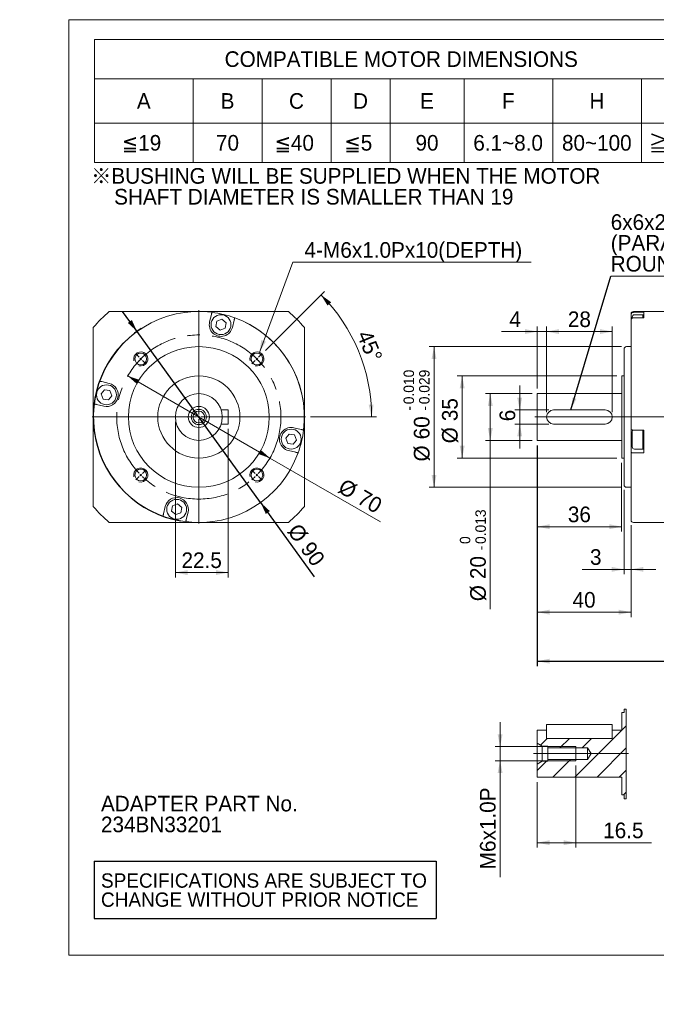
# Model space of a CAD drawing. Header units: millimetres. Extents: x 0 to 603, y 0 to 420.
# Tile 1 of 4: x 0 to 271, y 0 to 420. Entities that reach past the tile are written whole.
import ezdxf

# ---------------------------------------------------------------- set-up
doc = ezdxf.new("R2010")
doc.units = ezdxf.units.MM
doc.header["$LTSCALE"] = 2.1
doc.linetypes.add('CENTERX2', pattern=[20.32, 12.7, -2.54, 2.54, -2.54])
doc.layers.add('註解框', color=7, linetype='Continuous')
doc.styles.add('SLDTEXTSTYLE0', font='ARIAL.TTF', dxfattribs={"width": 0.948})
doc.styles.add('SLDTEXTSTYLE4', font='ARIAL.TTF', dxfattribs={"width": 0.948, "bigfont": 'bigfont'})
doc.styles.add('SLDTEXTSTYLE5', font='MINGLIU.TTC', dxfattribs={"bigfont": 'bigfont'})
doc.styles.get("Standard").update_dxf_attribs({"font": 'ARIAL.TTF'})
doc.dimstyles.new('SLDDIMSTYLE0', dxfattribs={"dimtxt": 6.472163, "dimasz": 5.25, "dimexe": 0, "dimexo": 0.0625, "dimgap": 1.618041, "dimtad": 1, "dimdec": 4, "dimrnd": 1e-09, "dimzin": 12, "dimdsep": 46, "dimtxsty": 'SLDTEXTSTYLE0', "dimsah": 1, "dimcen": 0.09, "dimadec": 0, "dimazin": 0, "dimtfac": 1, "dimtdec": 4, "dimtmove": 0, "dimatfit": 3, "dimfxl": 0, "dimtolj": 1, "dimtzin": 12, "dimarcsym": 0})
doc.dimstyles.new('SLDDIMSTYLE1', dxfattribs={"dimtxt": 6.472163, "dimasz": 5.25, "dimexe": 0, "dimexo": 0.0625, "dimgap": 1.618041, "dimtad": 1, "dimdec": 4, "dimrnd": 1e-09, "dimzin": 12, "dimdsep": 46, "dimtxsty": 'SLDTEXTSTYLE0', "dimsah": 1, "dimcen": 0.09, "dimadec": 0, "dimazin": 0, "dimtfac": 1, "dimtdec": 4, "dimtofl": 0, "dimtmove": 0, "dimatfit": 3, "dimfxl": 0, "dimtolj": 1, "dimtzin": 12, "dimarcsym": 0})
doc.dimstyles.new('SLDDIMSTYLE2', dxfattribs={"dimtxt": 6.472163, "dimasz": 5.25, "dimexe": 0, "dimexo": 0.0625, "dimgap": 1.618041, "dimtad": 0, "dimtih": 1, "dimtoh": 1, "dimdec": 4, "dimrnd": 1e-09, "dimzin": 12, "dimdsep": 46, "dimtxsty": 'SLDTEXTSTYLE0', "dimblk1": 'NONE', "dimblk2": 'NONE', "dimsah": 1, "dimcen": 0.09, "dimadec": 0, "dimazin": 0, "dimtfac": 1, "dimtdec": 4, "dimtmove": 0, "dimatfit": 3, "dimldrblk": 'NONE', "dimfxl": 0, "dimtolj": 1, "dimtzin": 12, "dimarcsym": 0})
doc.dimstyles.new('SLDDIMSTYLE3', dxfattribs={"dimtxt": 6.472163, "dimasz": 5.25, "dimexe": 0, "dimexo": 0.0625, "dimgap": 1.618041, "dimtad": 1, "dimdec": 4, "dimlfac": 2.1, "dimzin": 12, "dimdsep": 46, "dimtxsty": 'SLDTEXTSTYLE0', "dimsah": 1, "dimcen": 0.09, "dimadec": 4, "dimazin": 0, "dimtfac": 1, "dimtdec": 4, "dimtofl": 0, "dimtmove": 0, "dimatfit": 3, "dimfxl": 0, "dimtolj": 1, "dimtzin": 12, "dimarcsym": 0})
doc.dimstyles.new('SLDDIMSTYLE4', dxfattribs={"dimtxt": 6.472163, "dimasz": 5.25, "dimexe": 0, "dimexo": 0.0625, "dimgap": 1.618041, "dimtad": 1, "dimdec": 4, "dimrnd": 1e-09, "dimzin": 12, "dimdsep": 46, "dimtxsty": 'SLDTEXTSTYLE0', "dimsah": 1, "dimcen": 0.09, "dimadec": 0, "dimazin": 0, "dimtfac": 1, "dimtdec": 4, "dimtmove": 0, "dimatfit": 3, "dimfxl": 0, "dimtolj": 1, "dimtzin": 12, "dimarcsym": 0})
doc.dimstyles.new('SLDDIMSTYLE6', dxfattribs={"dimtxt": 6.472163, "dimasz": 5.25, "dimexe": 0, "dimexo": 0.0625, "dimgap": 1.618041, "dimtad": 1, "dimdec": 4, "dimrnd": 1e-09, "dimzin": 12, "dimdsep": 46, "dimtxsty": 'SLDTEXTSTYLE0', "dimsah": 1, "dimcen": 0.09, "dimadec": 0, "dimazin": 0, "dimtfac": 1, "dimtdec": 4, "dimtofl": 0, "dimtmove": 0, "dimatfit": 3, "dimfxl": 0, "dimtolj": 1, "dimtzin": 12, "dimarcsym": 0})
doc.dimstyles.new('SLDDIMSTYLE7', dxfattribs={"dimtxt": 6.472163, "dimasz": 5.25, "dimexe": 0, "dimexo": 0.0625, "dimgap": 1.618041, "dimtad": 1, "dimdec": 4, "dimrnd": 1e-09, "dimzin": 12, "dimdsep": 46, "dimtxsty": 'SLDTEXTSTYLE0', "dimsah": 1, "dimcen": 0.09, "dimadec": 0, "dimazin": 0, "dimtol": 1, "dimtm": 0.013, "dimtfac": 1, "dimtdec": 3, "dimtofl": 0, "dimtmove": 0, "dimatfit": 3, "dimfxl": 0, "dimtolj": 1, "dimarcsym": 0})
doc.dimstyles.new('SLDDIMSTYLE8', dxfattribs={"dimtxt": 6.472163, "dimasz": 5.25, "dimexe": 0, "dimexo": 0.0625, "dimgap": 1.618041, "dimtad": 1, "dimdec": 4, "dimrnd": 1e-09, "dimzin": 12, "dimdsep": 46, "dimtxsty": 'SLDTEXTSTYLE0', "dimsah": 1, "dimcen": 0.09, "dimadec": 0, "dimazin": 0, "dimtol": 1, "dimtp": -0.01, "dimtm": 0.029, "dimtfac": 1, "dimtdec": 3, "dimtofl": 0, "dimtmove": 0, "dimatfit": 3, "dimfxl": 0, "dimtolj": 1, "dimtzin": 0, "dimarcsym": 0})
doc.dimstyles.new('SLDDIMSTYLE9', dxfattribs={"dimtxt": 0, "dimasz": 5.25, "dimexe": 0, "dimexo": 0.0625, "dimgap": 0, "dimtad": 0, "dimtih": 1, "dimtoh": 1, "dimdec": 0, "dimrnd": 1e-09, "dimzin": 0, "dimdsep": 46, "dimtxsty": 'Standard', "dimsah": 1, "dimcen": 0.09, "dimadec": 0, "dimazin": 0, "dimtfac": 5.25, "dimtdec": 0, "dimtofl": 0, "dimtmove": 0, "dimatfit": 3, "dimfxl": 0, "dimtolj": 1, "dimtzin": 0, "dimarcsym": 0})

# ---------------------------------------------------------------- blocks, each defined once
blk = doc.blocks.new('SW_NOTE_0')
at = {"layer": '註解框', "color": 0, "attachment_point": 1, "style": 'SLDTEXTSTYLE0'}
for s, insert, char_height in [('ADAPTER PART No.', (0, 8.59), 6.6675), ('234BN33201', (0, -0.3), 6.667)]:
    blk.add_mtext(s, dxfattribs=dict(at, insert=insert, char_height=char_height))
blk = doc.blocks.new('SW_NOTE_2')
at = {"color": 0, "linetype": 'Continuous', "lineweight": 0, "char_height": 6.6675, "attachment_point": 1}
for s, insert, style in [('\\M+181A6BUSHING WILL BE SUPPLIED WHEN THE MOTOR', (0, 8.59), 'SLDTEXTSTYLE4'), ('    SHAFT DIAMETER IS SMALLER THAN 19', (0, -0.3), 'SLDTEXTSTYLE0')]:
    blk.add_mtext(s, dxfattribs=dict(at, insert=insert, style=style))
blk = doc.blocks.new('SW_NOTE_3')
at = {"color": 0, "linetype": 'Continuous', "lineweight": 0, "char_height": 6.1119, "attachment_point": 1, "style": 'SLDTEXTSTYLE0'}
for s, insert in [('SPECIFICATIONS ARE SUBJECT TO ', (0, 7.88)), ('CHANGE WITHOUT PRIOR NOTICE', (0, -0.27))]:
    blk.add_mtext(s, dxfattribs=dict(at, insert=insert))
blk = doc.blocks.new('SW_TABLEANNOTATION_0')
at = {"color": 0, "linetype": 'Continuous', "lineweight": 0}
for p, q in [((0, 0), (0, -52.5)), ((262.5, 0), (0, 0)), ((262.5, -52.5), (262.5, 0)), ((0, -16.8), (262.5, -16.8)), ((42, -16.8), (42, -52.5)), ((71.4, -16.8), (71.4, -52.5)), ((100.8, -16.8), (100.8, -52.5)), ((126, -16.8), (126, -52.5)), ((157.5, -16.8), (157.5, -52.5)), ((195.3, -16.8), (195.3, -52.5)), ((233.1, -16.8), (233.1, -52.5)), ((0, -35.7), (262.5, -35.7)), ((0, -52.5), (262.5, -52.5))]:
    blk.add_line(p, q, dxfattribs=at)
at = {"color": 0, "linetype": 'Continuous', "lineweight": 0, "attachment_point": 1}
for s, insert, char_height, style in [('COMPATIBLE MOTOR DIMENSIONS', (55.44, -5.1), 6.6675, 'SLDTEXTSTYLE0'), ('A', (18.04, -22.95), 6.67, 'SLDTEXTSTYLE0'), ('B', (53.74, -22.95), 6.67, 'SLDTEXTSTYLE0'), ('C', (82.89, -22.95), 6.67, 'SLDTEXTSTYLE0'), ('D', (110.19, -22.95), 6.67, 'SLDTEXTSTYLE0'), ('E', (138.79, -22.95), 6.67, 'SLDTEXTSTYLE0'), ('F', (173.68, -22.95), 6.67, 'SLDTEXTSTYLE0'), ('H', (210.99, -22.95), 6.67, 'SLDTEXTSTYLE0'), ('L', (245.33, -22.95), 6.67, 'SLDTEXTSTYLE0'), ('\\M+1818519', (11.62, -40.8), 6.667, 'SLDTEXTSTYLE4'), ('70', (51.76, -40.8), 6.667, 'SLDTEXTSTYLE0'), ('\\M+1818540', (76.72, -40.8), 6.667, 'SLDTEXTSTYLE4'), ('\\M+181855', (106.49, -40.8), 6.667, 'SLDTEXTSTYLE4'), ('90', (136.81, -40.8), 6.667, 'SLDTEXTSTYLE0'), ('6.1~8.0', (161.46, -40.8), 6.667, 'SLDTEXTSTYLE0'), ('80~100', (199.26, -40.8), 6.667, 'SLDTEXTSTYLE0'), ('\\M+18186', (236.19, -41.07), 6.667, 'SLDTEXTSTYLE5'), ('C-5', (245.08, -40.92), 6.667, 'SLDTEXTSTYLE0')]:
    blk.add_mtext(s, dxfattribs=dict(at, insert=insert, char_height=char_height, style=style))
blk = doc.blocks.new('*D10')
at = {"color": 7, "linetype": 'Continuous', "lineweight": 0}
for q in [(46.06, 268.03), (153.85, 205.79)]:
    blk.add_line((106.68, 233.03), q, dxfattribs=at)
for points in [[(46.06, 268.03), (50.08, 264.5), (51.13, 266.32)], [(106.68, 233.03), (102.66, 236.57), (101.61, 234.75)]]:
    blk.add_solid(points, dxfattribs=at)
at = {"color": 7, "linetype": 'Continuous', "lineweight": 0, "char_height": 6.667, "attachment_point": 1, "rotation": 330, "style": 'SLDTEXTSTYLE0'}
for s, insert in [('%%c', (138.53, 224.56)), ('70', (146.71, 219.83))]:
    blk.add_mtext(s, dxfattribs=dict(at, insert=insert))
blk = doc.blocks.new('*D11')
at = {"color": 7, "linetype": 'Continuous', "lineweight": 0}
for p, q in [((66.37, 248.43), (66.37, 182.07)), ((88.87, 245.43), (88.87, 182.07)), ((66.37, 184.17), (88.87, 184.17))]:
    blk.add_line(p, q, dxfattribs=at)
for points in [[(66.37, 184.17), (71.62, 183.12), (71.62, 185.22)], [(88.87, 184.17), (83.62, 185.22), (83.62, 183.12)]]:
    blk.add_solid(points, dxfattribs=at)
at = {"color": 7, "linetype": 'Continuous', "lineweight": 0, "insert": (68.98, 192.77), "char_height": 6.667, "attachment_point": 1, "style": 'SLDTEXTSTYLE0'}
blk.add_mtext('22.5', dxfattribs=at)
blk = doc.blocks.new('*D13')
at = {"color": 7, "linetype": 'Continuous', "lineweight": 0}
blk.add_line((116.48, 316.53), (218.06, 316.53), dxfattribs=at)
at = {"color": 7, "linetype": 'Continuous', "lineweight": 0, "attachment_point": 1, "style": 'SLDTEXTSTYLE0'}
for s, insert, char_height in [('4-M', (121.39, 325.12), 6.667), ('6', (136.69, 325.12), 6.67), ('x1.0Px10(DEPTH)', (141.63, 325.12), 6.6675)]:
    blk.add_mtext(s, dxfattribs=dict(at, insert=insert, char_height=char_height))
blk = doc.blocks.new('_NONE')
blk = doc.blocks.new('*D14')
at = {"color": 7, "linetype": 'Continuous', "lineweight": 0}
for p, q in [((104.72, 278.89), (129.92, 304.09)), ((123.97, 250.53), (152.11, 250.53))]:
    blk.add_line(p, q, dxfattribs=at)
blk.add_arc((76.37, 250.53), 73.64, 0, 45, dxfattribs=at)
for points in [[(128.44, 302.6), (131.25, 298.04), (132.79, 299.48)], [(150.01, 250.53), (150.87, 255.82), (148.77, 255.74)]]:
    blk.add_solid(points, dxfattribs=at)
at = {"color": 7, "linetype": 'Continuous', "lineweight": 0, "insert": (149.77, 288.21), "char_height": 6.667, "attachment_point": 1, "rotation": 292.5, "style": 'SLDTEXTSTYLE0'}
blk.add_mtext('45°', dxfattribs=at)
blk = doc.blocks.new('*D15')
at = {"layer": '註解框', "color": 7}
for p, q in [((50.03, 287.02), (43.89, 295.53)), ((102.71, 214.04), (50.03, 287.02)), ((102.71, 214.04), (125.57, 182.37))]:
    blk.add_line(p, q, dxfattribs=at)
blk.add_arc((76.37, 250.53), 45, 123.15, 260.2075, dxfattribs=at)
for points in [[(50.03, 287.02), (47.81, 291.89), (46.11, 290.66)], [(102.71, 214.04), (104.93, 209.17), (106.63, 210.4)]]:
    blk.add_solid(points, dxfattribs=at)
at = {"layer": '註解框', "color": 7, "char_height": 6.667, "attachment_point": 1, "rotation": 305.8219, "style": 'SLDTEXTSTYLE0'}
for s, insert in [('%%c', (119.27, 205.76)), ('90', (124.8, 198.1))]:
    blk.add_mtext(s, dxfattribs=dict(at, insert=insert))
blk = doc.blocks.new('SW_CENTERMARKSYMBOL_0')
at = {"color": 0, "linetype": 'Continuous', "lineweight": 0}
for p, q in [((-0.71, 0.71), (-2.12, 2.12)), ((0, 0), (-0.35, 0.35)), ((0, 0), (0.35, -0.35)), ((49.5, 0), (49.14, -0.35)), ((49.5, 0), (49.85, 0.35)), ((50.2, 0.71), (51.62, 2.12)), ((0.71, -0.71), (2.12, -2.12)), ((48.79, -0.71), (47.38, -2.12)), ((-0.71, -50.2), (-2.12, -51.62)), ((0, -49.5), (-0.35, -49.85)), ((0, -49.5), (0.35, -49.14)), ((0.71, -48.79), (2.12, -47.38)), ((48.79, -48.79), (47.38, -47.38)), ((49.5, -49.5), (49.14, -49.14)), ((49.5, -49.5), (49.85, -49.85)), ((50.2, -50.2), (51.62, -51.62))]:
    blk.add_line(p, q, dxfattribs=at)
for start, end in [(135, 135.8185), (134.1815, 135), (130.0889, 133.363), (46.637, 49.9111), (45, 45.8185), (44.1815, 45), (136.637, 139.9111), (40.0889, 43.363), (220.0889, 223.363), (224.1815, 225), (225, 225.8185), (226.637, 229.9111), (310.0889, 313.363), (314.1815, 315), (315, 315.8185), (316.637, 319.9111)]:
    blk.add_arc((24.75, -24.75), 35, start, end, dxfattribs=at)
blk = doc.blocks.new('SW_CENTERMARKSYMBOL_1')
at = {"color": 0, "linetype": 'Continuous', "lineweight": 0}
for p, q in [((0, 1), (0, 45.5)), ((-1, 0), (-45.5, 0)), ((0, 0), (-0.5, 0)), ((0, 0), (0, 0.5)), ((0, 0), (0, -0.5)), ((0, 0), (0.5, 0)), ((1, 0), (45.5, 0)), ((0, -1), (0, -45.5))]:
    blk.add_line(p, q, dxfattribs=at)
blk = doc.blocks.new('*D20')
at = {"color": 7, "linetype": 'Continuous', "lineweight": 0}
for p, q in [((224.63, 252.63), (224.63, 289.07)), ((224.63, 286.97), (252.63, 286.97)), ((252.63, 252.63), (252.63, 289.07))]:
    blk.add_line(p, q, dxfattribs=at)
for points in [[(224.63, 286.97), (229.88, 285.92), (229.88, 288.02)], [(252.63, 286.97), (247.38, 288.02), (247.38, 285.92)]]:
    blk.add_solid(points, dxfattribs=at)
at = {"color": 7, "linetype": 'Continuous', "lineweight": 0, "insert": (233.7, 295.56), "char_height": 6.667, "attachment_point": 1, "style": 'SLDTEXTSTYLE0'}
blk.add_mtext('28', dxfattribs=at)
blk = doc.blocks.new('*D21')
at = {"color": 7, "linetype": 'Continuous', "lineweight": 0}
for p, q in [((213.16, 253.53), (213.16, 264.03)), ((225.53, 253.53), (211.06, 253.53)), ((213.16, 253.53), (213.16, 247.53)), ((225.53, 247.53), (211.06, 247.53)), ((213.16, 247.53), (213.16, 237.03))]:
    blk.add_line(p, q, dxfattribs=at)
for points in [[(213.16, 253.53), (214.21, 258.78), (212.11, 258.78)], [(213.16, 247.53), (212.11, 242.28), (214.21, 242.28)]]:
    blk.add_solid(points, dxfattribs=at)
at = {"color": 7, "linetype": 'Continuous', "lineweight": 0, "insert": (204.57, 248.7), "char_height": 6.67, "attachment_point": 1, "rotation": 90, "style": 'SLDTEXTSTYLE0'}
blk.add_mtext('6', dxfattribs=at)
blk = doc.blocks.new('*D22')
at = {"color": 7, "linetype": 'Continuous', "lineweight": 0}
for p, q in [((218.53, 260.53), (198.53, 260.53)), ((200.63, 240.53), (200.63, 260.53)), ((218.53, 240.53), (198.53, 240.53)), ((200.63, 240.53), (200.63, 168.62))]:
    blk.add_line(p, q, dxfattribs=at)
for points in [[(200.63, 260.53), (199.58, 255.28), (201.68, 255.28)], [(200.63, 240.53), (201.68, 245.78), (199.58, 245.78)]]:
    blk.add_solid(points, dxfattribs=at)
at = {"color": 7, "linetype": 'Continuous', "lineweight": 0, "attachment_point": 1, "rotation": 90, "style": 'SLDTEXTSTYLE0'}
for s, insert, char_height in [('0.013', (194.28, 196.36), 4.445), ('0', (187.66, 196.36), 4.44), ('-', (194.28, 193.65), 4.44), ('20', (192.04, 181.39), 6.667), ('%%c', (192.04, 171.95), 6.667)]:
    blk.add_mtext(s, dxfattribs=dict(at, insert=insert, char_height=char_height))
blk = doc.blocks.new('*D23')
at = {"color": 7, "linetype": 'Continuous', "lineweight": 0}
for p, q in [((254.53, 268.03), (186.53, 268.03)), ((188.63, 233.03), (188.63, 268.03)), ((254.53, 233.03), (186.53, 233.03))]:
    blk.add_line(p, q, dxfattribs=at)
for points in [[(188.63, 268.03), (187.58, 262.78), (189.68, 262.78)], [(188.63, 233.03), (189.68, 238.28), (187.58, 238.28)]]:
    blk.add_solid(points, dxfattribs=at)
at = {"color": 7, "linetype": 'Continuous', "lineweight": 0, "char_height": 6.667, "attachment_point": 1, "rotation": 90, "style": 'SLDTEXTSTYLE0'}
for s, insert in [('35', (180.04, 248.75)), ('%%c', (180.04, 239.31))]:
    blk.add_mtext(s, dxfattribs=dict(at, insert=insert))
blk = doc.blocks.new('*D24')
at = {"color": 7, "linetype": 'Continuous', "lineweight": 0}
for p, q in [((256.53, 280.53), (174.53, 280.53)), ((176.63, 220.53), (176.63, 280.53)), ((256.53, 220.53), (174.53, 220.53))]:
    blk.add_line(p, q, dxfattribs=at)
for points in [[(176.63, 280.53), (175.58, 275.28), (177.68, 275.28)], [(176.63, 220.53), (177.68, 225.78), (175.58, 225.78)]]:
    blk.add_solid(points, dxfattribs=at)
at = {"color": 7, "linetype": 'Continuous', "lineweight": 0, "attachment_point": 1, "rotation": 90, "style": 'SLDTEXTSTYLE0'}
for s, insert, char_height in [('0.010', (163.66, 255.97), 4.445), ('0.029', (170.28, 255.97), 4.445), ('-', (163.66, 253.26), 4.44), ('-', (170.28, 253.26), 4.44), ('60', (168.04, 241), 6.667), ('%%c', (168.04, 231.56), 6.667)]:
    blk.add_mtext(s, dxfattribs=dict(at, insert=insert, char_height=char_height))
blk = doc.blocks.new('*D25')
at = {"color": 7, "linetype": 'Continuous', "lineweight": 0}
for p, q in [((220.63, 286.97), (205.4, 286.97)), ((220.63, 262.63), (220.63, 289.07)), ((220.63, 286.97), (224.63, 286.97)), ((224.63, 252.63), (224.63, 289.07)), ((224.63, 286.97), (235.13, 286.97))]:
    blk.add_line(p, q, dxfattribs=at)
for points in [[(220.63, 286.97), (215.38, 288.02), (215.38, 285.92)], [(224.63, 286.97), (229.88, 285.92), (229.88, 288.02)]]:
    blk.add_solid(points, dxfattribs=at)
at = {"color": 7, "linetype": 'Continuous', "lineweight": 0, "insert": (208.74, 295.56), "char_height": 6.67, "attachment_point": 1, "style": 'SLDTEXTSTYLE0'}
blk.add_mtext('4', dxfattribs=at)
blk = doc.blocks.new('*D26')
at = {"color": 7, "linetype": 'Continuous', "lineweight": 0}
for p, q in [((220.63, 238.43), (220.63, 201.63)), ((256.63, 230.93), (256.63, 201.63)), ((220.63, 203.73), (256.63, 203.73))]:
    blk.add_line(p, q, dxfattribs=at)
for points in [[(220.63, 203.73), (225.88, 202.68), (225.88, 204.78)], [(256.63, 203.73), (251.38, 204.78), (251.38, 202.68)]]:
    blk.add_solid(points, dxfattribs=at)
at = {"color": 7, "linetype": 'Continuous', "lineweight": 0, "insert": (233.7, 212.32), "char_height": 6.667, "attachment_point": 1, "style": 'SLDTEXTSTYLE0'}
blk.add_mtext('36', dxfattribs=at)
blk = doc.blocks.new('*D27')
at = {"color": 7, "linetype": 'Continuous', "lineweight": 0}
for p, q in [((257.63, 219.43), (257.63, 183.44)), ((260.63, 204.43), (260.63, 183.44)), ((257.63, 185.54), (239.8, 185.54)), ((257.63, 185.54), (260.63, 185.54)), ((260.63, 185.54), (271.13, 185.54))]:
    blk.add_line(p, q, dxfattribs=at)
for points in [[(257.63, 185.54), (252.38, 186.59), (252.38, 184.49)], [(260.63, 185.54), (265.88, 184.49), (265.88, 186.59)]]:
    blk.add_solid(points, dxfattribs=at)
at = {"color": 7, "linetype": 'Continuous', "lineweight": 0, "insert": (243.14, 194.13), "char_height": 6.67, "attachment_point": 1, "style": 'SLDTEXTSTYLE0'}
blk.add_mtext('3', dxfattribs=at)
blk = doc.blocks.new('*D28')
at = {"color": 7, "linetype": 'Continuous', "lineweight": 0}
for p, q in [((220.63, 238.43), (220.63, 165.18)), ((260.63, 204.43), (260.63, 165.18)), ((260.63, 167.28), (220.63, 167.28))]:
    blk.add_line(p, q, dxfattribs=at)
for points in [[(220.63, 167.28), (225.88, 166.23), (225.88, 168.33)], [(260.63, 167.28), (255.38, 168.33), (255.38, 166.23)]]:
    blk.add_solid(points, dxfattribs=at)
at = {"color": 7, "linetype": 'Continuous', "lineweight": 0, "insert": (235.7, 175.87), "char_height": 6.667, "attachment_point": 1, "style": 'SLDTEXTSTYLE0'}
blk.add_mtext('40', dxfattribs=at)
blk = doc.blocks.new('*D31')
at = {"layer": '註解框', "color": 7}
for p, q in [((220.63, 238.43), (220.63, 144.27)), ((388.13, 203.43), (388.13, 144.27)), ((220.63, 146.37), (388.13, 146.37))]:
    blk.add_line(p, q, dxfattribs=at)
for points in [[(220.63, 146.37), (225.88, 145.32), (225.88, 147.42)], [(388.13, 146.37), (382.88, 147.42), (382.88, 145.32)]]:
    blk.add_solid(points, dxfattribs=at)
at = {"layer": '註解框', "color": 7, "insert": (301.07, 154.97), "char_height": 6.667, "attachment_point": 1, "style": 'SLDTEXTSTYLE0'}
blk.add_mtext('167.5', dxfattribs=at)
blk = doc.blocks.new('SW_NOTE_4')
at = {"color": 0, "linetype": 'Continuous', "lineweight": 0}
for p, q in [((0, 0), (70.63, 0)), ((70.63, 0), (0, 0)), ((0, 0), (70.63, 0)), ((70.63, 0), (0, 0)), ((0, 0), (70.63, 0)), ((70.63, 0), (0, 0))]:
    blk.add_line(p, q, dxfattribs=at)
at = {"color": 0, "linetype": 'Continuous', "lineweight": 0, "attachment_point": 1, "style": 'SLDTEXTSTYLE0'}
for s, insert, char_height in [('6x6x28', (0, 26.38), 6.667), ('(PARALLEL KEY,', (0, 17.49), 6.6675), ('ROUND-ENDED)', (0, 8.6), 6.6675)]:
    blk.add_mtext(s, dxfattribs=dict(at, insert=insert, char_height=char_height))
blk = doc.blocks.new('SW_HATCH_0')
at = {"color": 0, "linetype": 'Continuous', "lineweight": 0}
for p, q in [((-20.79, 7.5), (1.06, 29.35)), ((-35.41, 21.17), (-32.58, 24)), ((-27.15, 20), (-23.15, 24)), ((-17.72, 20), (-13.72, 24)), ((-11.36, 7.5), (1.06, 19.92)), ((-36.85, 10.3), (-32.9, 14.25)), ((-32.35, 14.8), (-32.15, 15)), ((-30.22, 7.5), (-22.72, 15)), ((-1.93, 7.5), (1.06, 10.49)), ((0, 0), (1.06, 1.06))]:
    blk.add_line(p, q, dxfattribs=at)
blk = doc.blocks.new('*D44')
at = {"color": 7, "linetype": 'Continuous', "lineweight": 0}
for p, q in [((204.8, 109.92), (204.8, 120.42)), ((235.03, 109.92), (202.7, 109.92)), ((204.8, 103.92), (204.8, 109.92)), ((235.03, 103.92), (202.7, 103.92)), ((204.8, 103.92), (204.8, 54.23))]:
    blk.add_line(p, q, dxfattribs=at)
for points in [[(204.8, 109.92), (205.85, 115.17), (203.75, 115.17)], [(204.8, 103.92), (203.75, 98.67), (205.85, 98.67)]]:
    blk.add_solid(points, dxfattribs=at)
at = {"color": 7, "linetype": 'Continuous', "lineweight": 0, "attachment_point": 1, "rotation": 90, "style": 'SLDTEXTSTYLE0'}
for s, insert, char_height in [('x1.0P', (196.21, 69.9), 6.667), ('6', (196.21, 64.97), 6.67), ('M', (196.21, 57.56), 6.67)]:
    blk.add_mtext(s, dxfattribs=dict(at, insert=insert, char_height=char_height))
blk = doc.blocks.new('*D45')
at = {"color": 7, "linetype": 'Continuous', "lineweight": 0}
for p, q in [((237.13, 101.82), (237.13, 66.84)), ((220.63, 94.82), (220.63, 66.84)), ((220.63, 68.94), (237.13, 68.94)), ((237.13, 68.94), (269.39, 68.94))]:
    blk.add_line(p, q, dxfattribs=at)
for points in [[(220.63, 68.94), (225.88, 67.89), (225.88, 69.99)], [(237.13, 68.94), (231.88, 69.99), (231.88, 67.89)]]:
    blk.add_solid(points, dxfattribs=at)
at = {"color": 7, "linetype": 'Continuous', "lineweight": 0, "insert": (248.77, 77.53), "char_height": 6.667, "attachment_point": 1, "style": 'SLDTEXTSTYLE0'}
blk.add_mtext('16.5', dxfattribs=at)

msp = doc.modelspace()

# ---------------------------------------------------------------- linework, layer by layer
at = {"color": 7, "linetype": 'Continuous', "lineweight": 0}
for p, q in [((21, 420), (602.7, 420)), ((21, 21), (21, 420)), ((102.164291, 278.091138), (116.477714, 316.528243)), ((258.53987, 125.9443), (257.633667, 125.9443)), ((225.133668, 109.916333), (237.13367, 109.916333)), ((237.13367, 103.916333), (237.13367, 109.916333)), ((225.133668, 103.916333), (237.13367, 103.916333)), ((21, 21), (602.7, 21))]:
    msp.add_line(p, q, dxfattribs=at)
at = {"color": 7, "linetype": 'Continuous', "lineweight": 15}
for p, q in [((114.526197, 295.531006), (38.211063, 295.531006)), ((81.711841, 294.205369), (80.961318, 291.079213)), ((260.633674, 294.205369), (260.633674, 294.531004)), ((260.633674, 294.205369), (260.633674, 291.870916)), ((276.533675, 295.531006), (261.633676, 295.531006)), ((266.13367, 295.183936), (261.633676, 295.183936)), ((265.633669, 294.161984), (262.13367, 294.161984)), ((266.13367, 293.661987), (265.633669, 294.161984)), ((265.633669, 292.849483), (265.633669, 294.161984)), ((266.13367, 292.849483), (266.13367, 295.183936)), ((84.030542, 291.367949), (83.665954, 289.087509)), ((86.187756, 292.192427), (84.030542, 291.367949)), ((87.98038, 290.736464), (86.187756, 292.192427)), ((87.615793, 288.456024), (87.98038, 290.736464)), ((90.685017, 288.74476), (91.435541, 291.870916)), ((260.633674, 245.187793), (260.633674, 291.870916)), ((261.133668, 292.759863), (261.133668, 293.161986)), ((261.633676, 292.849483), (266.13367, 292.849483)), ((31.368628, 288.688572), (31.368628, 212.373437)), ((83.665954, 289.087509), (85.45858, 287.631547)), ((85.45858, 287.631547), (87.615793, 288.456024)), ((121.368632, 212.373437), (121.368632, 288.688572)), ((257.633668, 221.531005), (257.633668, 279.531003)), ((260.633674, 280.531004), (258.63367, 280.531004)), ((38.154874, 264.847391), (35.028718, 265.597915)), ((257.633668, 268.031004), (256.633666, 268.031004)), ((256.633666, 233.031004), (256.633666, 268.031004)), ((36.16317, 262.142755), (34.707207, 260.35013)), ((38.44361, 261.778167), (36.16317, 262.142755)), ((39.268088, 259.620954), (38.44361, 261.778167)), ((256.633666, 260.531004), (220.633667, 260.531004)), ((220.633667, 240.531005), (220.633667, 260.531004)), ((34.707207, 260.35013), (35.531685, 258.192916)), ((35.531685, 258.192916), (37.812125, 257.828328)), ((37.812125, 257.828328), (39.268088, 259.620954)), ((32.694265, 255.874216), (35.820421, 255.123692)), ((85.908022, 253.531004), (88.86863, 253.531004)), ((88.86863, 247.531004), (88.86863, 253.531004)), ((227.633667, 253.531004), (249.633667, 253.531004)), ((85.908022, 247.531004), (88.86863, 247.531004)), ((120.042995, 245.187793), (116.916839, 245.938316)), ((249.633667, 247.531004), (227.633667, 247.531004)), ((260.633674, 245.187793), (260.633674, 236.214618)), ((261.133668, 237.826467), (261.133668, 244.326467)), ((266.13367, 244.95286), (261.633676, 244.95286)), ((265.633669, 244.375443), (265.633669, 244.95286)), ((265.633669, 236.826467), (265.633669, 244.375443)), ((266.13367, 244.826467), (266.007279, 244.95286)), ((266.13367, 235.22916), (266.13367, 244.95286)), ((114.925135, 243.23368), (113.469172, 241.441055)), ((113.469172, 241.441055), (114.29365, 239.283842)), ((117.205575, 242.869093), (114.925135, 243.23368)), ((116.57409, 238.919254), (118.030053, 240.711879)), ((118.030053, 240.711879), (117.205575, 242.869093)), ((220.633667, 240.531005), (256.633666, 240.531005)), ((114.29365, 239.283842), (116.57409, 238.919254)), ((114.582386, 236.214618), (117.708542, 235.464094)), ((260.633674, 236.214618), (260.633674, 235.464094)), ((260.633674, 206.531005), (260.633674, 235.464094)), ((261.633676, 235.22916), (266.13367, 235.22916)), ((262.13367, 236.826467), (265.633669, 236.826467)), ((265.633669, 236.826467), (266.13367, 237.326467)), ((256.633666, 233.031004), (257.633668, 233.031004)), ((258.63367, 220.531005), (260.633674, 220.531005)), ((62.052243, 212.317248), (61.301719, 209.191093)), ((65.121467, 212.605984), (64.75688, 210.325544)), ((64.75688, 210.325544), (66.549504, 208.869582)), ((67.27868, 213.430462), (65.121467, 212.605984)), ((69.071306, 211.974499), (67.27868, 213.430462)), ((68.706718, 209.694059), (69.071306, 211.974499)), ((66.549504, 208.869582), (68.706718, 209.694059)), ((71.025419, 206.85664), (71.775942, 209.982795)), ((38.211063, 205.531003), (114.526197, 205.531003)), ((261.633676, 205.531003), (276.533675, 205.531003)), ((256.633665, 124.416333), (256.633665, 116.916333)), ((257.633667, 124.416333), (256.633665, 124.416333)), ((257.633667, 125.9443), (257.633667, 124.416333)), ((224.633675, 119.416333), (224.633675, 113.416333)), ((227.633666, 119.416333), (224.633675, 119.416333)), ((249.633666, 119.416333), (227.633666, 119.416333)), ((252.633672, 119.416333), (249.633666, 119.416333)), ((252.633672, 113.416333), (252.633672, 119.416333)), ((224.633675, 116.916333), (220.633667, 116.916333)), ((220.633667, 116.916333), (220.633667, 111.416333)), ((224.633675, 113.416333), (224.633675, 116.916333)), ((227.633666, 113.416333), (224.633675, 113.416333)), ((249.633666, 113.416333), (227.633666, 113.416333)), ((252.633672, 113.416333), (249.633666, 113.416333)), ((256.633665, 116.916333), (252.633672, 116.916333)), ((252.633672, 116.916333), (252.633672, 113.416333)), ((220.633667, 111.416333), (222.798731, 110.166333)), ((220.633667, 111.416333), (220.633667, 102.416333)), ((222.798731, 110.166333), (225.133668, 110.166333)), ((222.798731, 110.166333), (222.798731, 103.666333)), ((225.133668, 110.166333), (225.133668, 109.416333)), ((242.133673, 109.416333), (225.133668, 109.416333)), ((225.133668, 109.416333), (225.133668, 104.416333)), ((243.635829, 106.916333), (242.133673, 109.416333)), ((242.133673, 109.416333), (242.133673, 104.416333)), ((242.133673, 104.416333), (243.635829, 106.916333)), ((222.798731, 103.666333), (220.633667, 102.416333)), ((220.633667, 102.416333), (220.633667, 96.916333)), ((225.133668, 103.666333), (222.798731, 103.666333)), ((225.133668, 104.416333), (225.133668, 103.666333)), ((225.133668, 104.416333), (242.133673, 104.416333)), ((220.633667, 96.916333), (256.633665, 96.916333)), ((256.633665, 96.916333), (256.633665, 89.416333)), ((256.633665, 89.416333), (257.633667, 89.416333)), ((257.633667, 89.416333), (257.633667, 87.657145))]:
    msp.add_line(p, q, dxfattribs=at)
at = {"color": 7, "linetype": 'CENTERX2', "lineweight": 0, "ltscale": 2.1}
for p, q in [((219.633672, 250.531004), (391.541088, 250.531004)), ((259.589869, 106.916333), (219.030331, 106.916333))]:
    msp.add_line(p, q, dxfattribs=at)
at = {"color": 7, "linetype": 'Continuous', "lineweight": 15, "flags": 128}
msp.add_lwpolyline([(121.021561, 244.95286), (121.261407, 247.426403), (121.368632, 250.531004)], dxfattribs=at)
at = {"color": 7, "linetype": 'Continuous', "lineweight": 0, "flags": 128}
msp.add_lwpolyline([(257.633667, 87.657145), (258.53987, 87.657145), (258.53987, 90.473759), (258.53987, 99.903026), (258.53987, 109.332295), (258.53987, 118.761564), (258.53987, 125.9443)], dxfattribs=at)
at = {"color": 7, "linetype": 'Continuous', "lineweight": 15}
for centre, radius in [((85.823167, 289.911986), 4.25), ((76.36863, 250.531004), 30), ((51.619893, 275.279742), 2.5), ((101.117367, 275.279742), 2.5), ((76.36863, 250.531004), 17.5), ((36.987648, 259.985542), 4.25), ((76.36863, 250.531004), 10), ((76.36863, 250.531004), 4.5), ((76.36863, 250.531004), 3.25), ((76.36863, 250.531004), 2.5), ((115.749612, 241.076467), 4.25), ((51.619893, 225.782267), 2.5), ((101.117367, 225.782267), 2.5), ((66.914093, 211.150023), 4.25)]:
    msp.add_circle(centre, radius, dxfattribs=at)
at = {"color": 7, "linetype": 'CENTERX2', "lineweight": 0}
msp.add_circle((76.36863, 250.531004), 35, dxfattribs=at)
at = {"color": 7, "linetype": 'Continuous', "lineweight": 15}
for centre, radius, start, end in [((76.36863, 250.531004), 59, 130.29614333, 139.70385667), ((76.36863, 250.531004), 45, 82.87937021, 160.12062979), ((76.36863, 250.531004), 45, 70.12062979, 82.87937021), ((76.36863, 250.531004), 59, 40.29614333, 49.70385667), ((261.633672, 294.531004), 1, 90, 180), ((262.133672, 293.161986), 1, 90, 180), ((85.823167, 289.911986), 5, 166.5, 346.5), ((76.36863, 250.531004), 45, 0, 70.12062979), ((76.36863, 250.531004), 45, 352.87937021, 70.12062979), ((258.633672, 279.531004), 1, 90, 180), ((76.36863, 250.531004), 45, 160.12062979, 172.87937021), ((36.987648, 259.985542), 5, 256.5, 76.5), ((76.36863, 250.531004), 45, 172.87937021, 250.12062979), ((227.633672, 250.531004), 3, 90, 270), ((249.633672, 250.531004), 3, 270, 90), ((115.749612, 241.076467), 5, 76.5, 256.5), ((76.36863, 250.531004), 45, 340.12062979, 352.87937021), ((262.133672, 244.326467), 1, 140.13723123, 180), ((76.36863, 250.531004), 45, 262.87937021, 340.12062979), ((262.133672, 237.826467), 1, 180, 270), ((258.633672, 221.531004), 1, 180, 270), ((66.914093, 211.150023), 5, 346.5, 166.5), ((76.36863, 250.531004), 59, 220.29614333, 229.70385667), ((76.36863, 250.531004), 59, 310.29614333, 319.70385667), ((76.36863, 250.531004), 45, 250.12062979, 262.87937021), ((261.633672, 206.531004), 1, 180, 270)]:
    msp.add_arc(centre, radius, start, end, dxfattribs=at)
at = {"color": 7, "linetype": 'Continuous', "lineweight": 0}
for centre in [(51.619893, 275.279742), (101.117367, 275.279742), (51.619893, 225.782267), (101.117367, 225.782267)]:
    msp.add_arc(centre, 3, 255, 195, dxfattribs=at)
at = {"color": 7, "linetype": 'Continuous', "lineweight": 15}
for points, knots in [([(81.946774, 295.183936), (81.944204, 295.173228), (81.93906, 295.151806), (81.898971, 294.984818), (81.839877, 294.738675), (81.773738, 294.46319), (81.729656, 294.279575), (81.711841, 294.205369)], [0, 0, 0, 0, 0.2128843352, 0.4258794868, 0.6394546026, 0.854290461, 1, 1, 1, 1]), ([(261.633676, 295.183936), (261.52184, 295.173228), (261.298109, 295.151806), (260.999663, 294.984818), (260.773433, 294.738675), (260.651452, 294.46319), (260.638791, 294.279575), (260.633674, 294.205369)], [0, 0, 0, 0, 0.2128843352, 0.4258794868, 0.6394546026, 0.854290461, 1, 1, 1, 1]), ([(91.435541, 291.870916), (91.444202, 291.906993), (91.479329, 292.053304), (91.539769, 292.305056), (91.60561, 292.579308), (91.65177, 292.77158), (91.669095, 292.843737), (91.67021, 292.84838), (91.670474, 292.849483)], [0, 0, 0, 0, 0.0709328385, 0.2876700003, 0.5040736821, 0.7193937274, 0.9333890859, 1, 1, 1, 1]), ([(260.633674, 291.870916), (260.634929, 291.906993), (260.640021, 292.053304), (260.716475, 292.305056), (260.915681, 292.579308), (261.197026, 292.77158), (261.452066, 292.843737), (261.598836, 292.84838), (261.633676, 292.849483)], [0, 0, 0, 0, 0.0709328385, 0.2876700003, 0.5040736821, 0.7193937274, 0.9333890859, 1, 1, 1, 1]), ([(35.028718, 265.597915), (34.992641, 265.606576), (34.84633, 265.641703), (34.594578, 265.702143), (34.320327, 265.767984), (34.128055, 265.814144), (34.055897, 265.831469), (34.051254, 265.832584), (34.050152, 265.832848)], [0, 0, 0, 0, 0.0709328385, 0.2876700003, 0.5040736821, 0.7193937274, 0.9333890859, 1, 1, 1, 1]), ([(31.715699, 256.109149), (31.726407, 256.106578), (31.747828, 256.101435), (31.914816, 256.061346), (32.160959, 256.002252), (32.436445, 255.936112), (32.62006, 255.892031), (32.694265, 255.874216)], [0, 0, 0, 0, 0.2128843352, 0.4258794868, 0.6394546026, 0.854290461, 1, 1, 1, 1]), ([(121.021561, 244.95286), (121.010853, 244.955431), (120.989432, 244.960574), (120.822444, 245.000663), (120.576301, 245.059757), (120.300815, 245.125896), (120.1172, 245.169978), (120.042995, 245.187793)], [0, 0, 0, 0, 0.2128843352, 0.4258794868, 0.6394546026, 0.854290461, 1, 1, 1, 1]), ([(261.633676, 244.95286), (261.52184, 244.955431), (261.298109, 244.960574), (260.999663, 245.000663), (260.773433, 245.059757), (260.651452, 245.125896), (260.638791, 245.169978), (260.633674, 245.187793)], [0, 0, 0, 0, 0.2128843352, 0.4258794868, 0.6394546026, 0.854290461, 1, 1, 1, 1]), ([(117.708542, 235.464094), (117.744619, 235.455432), (117.89093, 235.420306), (118.142682, 235.359866), (118.416933, 235.294024), (118.609205, 235.247864), (118.681363, 235.230539), (118.686006, 235.229425), (118.687108, 235.22916)], [0, 0, 0, 0, 0.0709328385, 0.2876700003, 0.5040736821, 0.7193937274, 0.9333890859, 1, 1, 1, 1]), ([(260.633674, 235.464094), (260.634929, 235.455432), (260.640021, 235.420306), (260.716475, 235.359866), (260.915681, 235.294024), (261.197026, 235.247864), (261.452066, 235.230539), (261.598836, 235.229425), (261.633676, 235.22916)], [0, 0, 0, 0, 0.0709328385, 0.2876700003, 0.5040736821, 0.7193937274, 0.9333890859, 1, 1, 1, 1]), ([(61.301719, 209.191093), (61.293058, 209.155016), (61.257931, 209.008704), (61.197491, 208.756953), (61.13165, 208.482701), (61.08549, 208.290429), (61.068165, 208.218272), (61.067051, 208.213628), (61.066786, 208.212526)], [0, 0, 0, 0, 0.0709328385, 0.2876700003, 0.5040736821, 0.7193937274, 0.9333890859, 1, 1, 1, 1]), ([(70.790486, 205.878073), (70.793056, 205.888781), (70.7982, 205.910203), (70.838289, 206.07719), (70.897383, 206.323333), (70.963522, 206.598819), (71.007604, 206.782434), (71.025419, 206.85664)], [0, 0, 0, 0, 0.2128843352, 0.4258794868, 0.6394546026, 0.854290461, 1, 1, 1, 1])]:
    msp.add_open_spline(points, degree=3, knots=knots, dxfattribs=at)
at = {"color": 7, "linetype": 'Continuous', "lineweight": 0}
msp.add_solid([(102.164291, 278.091138), (104.980396, 282.644659), (103.012418, 283.377506)], dxfattribs=at)
at = {"layer": '註解框'}
for p, q in [((31.687558, 61.000862), (177.552996, 61.000862)), ((31.687558, 61.000862), (31.687558, 36.608648)), ((177.552996, 61.000862), (177.552996, 36.608648)), ((31.687558, 36.608648), (177.552996, 36.608648))]:
    msp.add_line(p, q, dxfattribs=at)

# ---------------------------------------------------------------- block references
at = {"color": 7, "linetype": 'Continuous', "lineweight": 0}
for name, p in [('SW_TABLEANNOTATION_0', (31.920659, 411.612789)), ('SW_NOTE_2', (30.45, 348.11)), ('SW_NOTE_4', (251.969462, 310.632607)), ('SW_CENTERMARKSYMBOL_1', (76.36863, 250.531004)), ('SW_CENTERMARKSYMBOL_0', (51.619893, 275.279742)), ('SW_HATCH_0', (257.482446, 89.416333)), ('SW_NOTE_3', (34.65, 47.973253))]:
    msp.add_blockref(name, p, dxfattribs=at)
at = {"layer": '註解框', "color": 7}
msp.add_blockref('SW_NOTE_0', (34.65, 80.36), dxfattribs=at)

# ---------------------------------------------------------------- dimensions: what is measured, and where the dimension line sits
at = {"color": 7, "linetype": 'Continuous', "lineweight": 0}
dim = msp.add_diameter_dim_2p(p1=(2.060963, 5.61072), p2=(0, 0), text='4-M<>x1.0Px10(DEPTH)', dimstyle='SLDDIMSTYLE2', override={"dimpost": '<>'}, dxfattribs=at)
dim.commit()
dim.dimension.update_dxf_attribs({"geometry": '*D13', "text_midpoint": (168.055138, 321.496488), "dimtype": 163})
dim = msp.add_angular_dim_2l(base=(144.40249, 278.711552), line1=((121.86863, 250.531004), (30.86863, 250.531004)), line2=((103.238688, 277.401062), (98.996047, 273.158421)), dimstyle='SLDDIMSTYLE3', dxfattribs=at)
dim.commit()
dim.dimension.update_dxf_attribs({"geometry": '*D14', "text_midpoint": (144.40249, 278.711552), "dimtype": 162})
for base, p1, p2, dimstyle, picture, middle in [((224.633672, 286.969906), (220.633672, 260.531004), (224.633672, 250.531004), 'SLDDIMSTYLE6', '*D25', (211.20482, 286.969906)), ((252.633672, 286.969906), (224.633672, 250.531004), (252.633672, 250.531004), 'SLDDIMSTYLE1', '*D20', (238.633672, 286.969906)), ((88.86863, 184.171633), (66.36863, 250.531004), (88.86863, 247.531004), 'SLDDIMSTYLE1', '*D11', (77.61863, 184.171633)), ((256.633672, 203.728284), (220.633672, 240.531004), (256.633672, 233.031004), 'SLDDIMSTYLE1', '*D26', (238.633672, 203.728284)), ((260.633672, 185.539683), (257.633672, 221.531004), (260.633672, 206.531004), 'SLDDIMSTYLE6', '*D27', (245.602719, 185.539683))]:
    dim = msp.add_linear_dim(base=base, p1=p1, p2=p2, dimstyle=dimstyle, dxfattribs=at)
    dim.commit()
    dim.dimension.update_dxf_attribs({"geometry": picture, "text_midpoint": middle, "dimtype": 160})
for base, p1, p2, text, dimstyle, picture, middle in [((176.633672, 280.531004), (258.633672, 220.531004), (258.633672, 280.531004), '%%c<>', 'SLDDIMSTYLE8', '*D24', (176.633672, 251.170016)), ((188.633672, 268.031004), (256.633672, 233.031004), (256.633672, 268.031004), '%%c<>', 'SLDDIMSTYLE1', '*D23', (188.633672, 248.971566)), ((200.633672, 260.531004), (220.633672, 240.531004), (220.633672, 260.531004), '%%c<>', 'SLDDIMSTYLE7', '*D22', (200.633672, 191.562334)), ((204.803125, 109.916333), (237.133672, 103.916333), (237.133672, 109.916333), 'M<>x1.0P', 'SLDDIMSTYLE6', '*D44', (204.803125, 75.088563))]:
    dim = msp.add_linear_dim(base=base, p1=p1, p2=p2, angle=90, text=text, dimstyle=dimstyle, dxfattribs=at)
    dim.commit()
    dim.dimension.update_dxf_attribs({"geometry": picture, "text_midpoint": middle, "dimtype": 160})
dim = msp.add_diameter_dim_2p(p1=(106.679519, 233.031004), p2=(46.057741, 268.031004), dimstyle='SLDDIMSTYLE0', dxfattribs=at)
dim.commit()
dim.dimension.update_dxf_attribs({"geometry": '*D10', "text_midpoint": (142.740775, 212.211062), "dimtype": 163})
for base, p1, p2, angle, dimstyle, picture, middle in [((213.164005, 247.531004), (227.633672, 253.531004), (227.633672, 247.531004), 90, 'SLDDIMSTYLE6', '*D21', (213.164005, 251.170016)), ((220.633672, 167.277299), (260.633672, 206.531004), (220.633672, 240.531004), 0, 'SLDDIMSTYLE1', '*D28', (240.633672, 167.277299)), ((237.133672, 68.93767), (220.633672, 96.916333), (237.133672, 103.916333), 0, 'SLDDIMSTYLE1', '*D45', (257.412568, 68.93767))]:
    dim = msp.add_linear_dim(base=base, p1=p1, p2=p2, angle=angle, dimstyle=dimstyle, dxfattribs=at)
    dim.commit()
    dim.dimension.update_dxf_attribs({"geometry": picture, "text_midpoint": middle, "dimtype": 160})
at = {"layer": '註解框', "color": 7}
dim = msp.add_diameter_dim_2p(p1=(102.70568, 214.043201), p2=(50.03158, 287.018808), dimstyle='SLDDIMSTYLE4', dxfattribs=at)
dim.commit()
dim.dimension.update_dxf_attribs({"geometry": '*D15', "text_midpoint": (118.067441, 192.760803), "dimtype": 163})
dim = msp.add_linear_dim(base=(388.133672, 146.371633), p1=(220.633672, 240.531004), p2=(388.133672, 205.531004), angle=0, dimstyle='SLDDIMSTYLE1', dxfattribs=at)
dim.commit()
dim.dimension.update_dxf_attribs({"geometry": '*D31', "text_midpoint": (312.186641, 146.371633), "dimtype": 160})

# ---------------------------------------------------------------- leaders
at = {"color": 7, "linetype": 'Continuous', "lineweight": 0}
msp.add_leader([(235.019656, 253.531004), (251.969462, 310.632607)], dimstyle='SLDDIMSTYLE9', dxfattribs=at)

doc.saveas('drawing.dxf')
